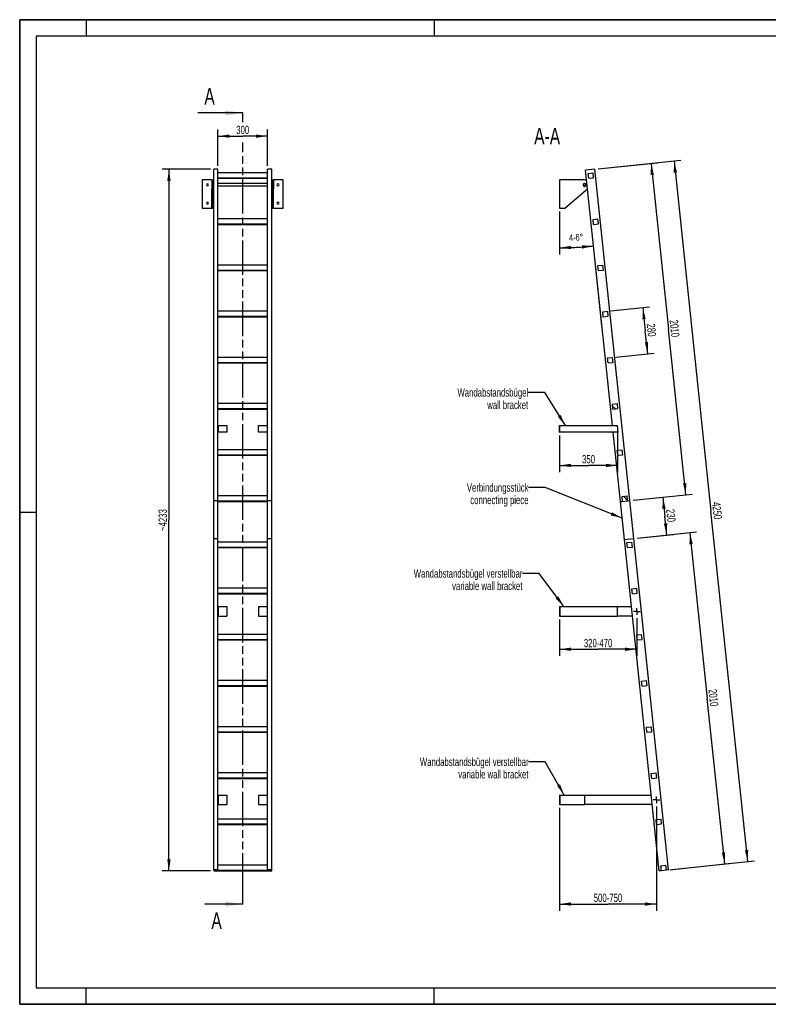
# Model space of a CAD drawing. Header units: millimetres. Extents: x 0 to 8400, y 0 to 5940.
# Tile 1 of 2: x 0 to 4516, y 0 to 5940. Entities that reach past the tile are written whole.
import ezdxf

# ---------------------------------------------------------------- set-up
doc = ezdxf.new("R2010")
doc.units = ezdxf.units.MM
doc.header["$LTSCALE"] = 462
doc.linetypes.add('CENTER', pattern=[0.6, 0.375, -0.075, 0.075, -0.075])
doc.linetypes.add('PHANTOM', pattern=[0.8, 0.45, -0.05, 0.1, -0.05, 0.1, -0.05])
doc.layers.get('0').update_dxf_attribs({"linetype": 'CONTINUOUS'})
for name, color, linetype in [('005_AXIS', 7, 'CONTINUOUS'), ('050_DIMENSIONING', 7, 'CONTINUOUS'), ('053_NOTES', 7, 'CONTINUOUS'), ('HATCHING_BL0', 7, 'CONTINUOUS')]:
    doc.layers.add(name, color=color, linetype=linetype)
doc.styles.get("Standard").update_dxf_attribs({"font": 'txt', "width": 0.7})
doc.dimstyles.new('DIMSTYLE_1', dxfattribs={"dimtxt": 50, "dimasz": 70, "dimexe": 2, "dimexo": 1, "dimtad": 1, "dimdec": 1, "dimtxsty": 'Standard', "dimblk": '_FILLED', "dimblk1": '_FILLED', "dimblk2": '_FILLED', "dimcen": 0.09, "dimazin": 2, "dimtp": 0.5, "dimtm": 0.5, "dimtfac": 1, "dimtdec": 1, "dimtofl": 0, "dimtmove": 0, "dimatfit": 3, "dimldrblk": '_FILLED', "dimfxl": 1, "dimtolj": 1, "dimarcsym": 0})
doc.dimstyles.new('DIMSTYLE_2', dxfattribs={"dimtxt": 40, "dimasz": 70, "dimexe": 2, "dimexo": 1, "dimgap": 2, "dimtad": 1, "dimdec": 1, "dimtxsty": 'Standard', "dimblk": '_FILLED', "dimblk1": '_FILLED', "dimblk2": '_FILLED', "dimcen": 0.09, "dimazin": 2, "dimtp": 0.5, "dimtm": 0.5, "dimtfac": 1, "dimtdec": 1, "dimtofl": 0, "dimtmove": 0, "dimatfit": 3, "dimldrblk": '_FILLED', "dimfxl": 1, "dimtolj": 1, "dimarcsym": 0})
doc.dimstyles.new('DIMSTYLE_3', dxfattribs={"dimtxt": 50, "dimasz": 70, "dimexe": 2, "dimexo": 1, "dimtad": 1, "dimdec": 1, "dimtxsty": 'Standard', "dimblk": '_FILLED', "dimblk1": '_FILLED', "dimblk2": '_FILLED', "dimcen": 0.09, "dimazin": 2, "dimtp": 2, "dimtm": 2, "dimtfac": 1, "dimtdec": 1, "dimtofl": 0, "dimtmove": 0, "dimatfit": 3, "dimldrblk": '_FILLED', "dimfxl": 1, "dimtolj": 1, "dimarcsym": 0})
doc.dimstyles.new('DIMSTYLE_4', dxfattribs={"dimtxt": 50, "dimasz": 70, "dimexe": 2, "dimexo": 1, "dimtad": 1, "dimdec": 0, "dimtxsty": 'Standard', "dimblk": '_FILLED', "dimblk1": '_FILLED', "dimblk2": '_FILLED', "dimcen": 0.09, "dimazin": 2, "dimtp": 2, "dimtm": 2, "dimtfac": 1, "dimtdec": 0, "dimtofl": 0, "dimtmove": 0, "dimatfit": 3, "dimldrblk": '_FILLED', "dimfxl": 1, "dimtolj": 1, "dimarcsym": 0})
doc.dimstyles.new('DIMSTYLE_5', dxfattribs={"dimtxt": 50, "dimasz": 70, "dimexe": 2, "dimexo": 1, "dimtad": 1, "dimtxsty": 'Standard', "dimblk": '_FILLED', "dimblk1": '_FILLED', "dimblk2": '_FILLED', "dimcen": 0.09, "dimazin": 2, "dimtp": 0.5, "dimtm": 0.5, "dimtfac": 1, "dimtofl": 0, "dimtmove": 0, "dimatfit": 3, "dimldrblk": '_FILLED', "dimfxl": 1, "dimtolj": 1, "dimarcsym": 0})
doc.dimstyles.new('DIMSTYLE_6', dxfattribs={"dimtxt": 50, "dimasz": 70, "dimexe": 2, "dimexo": 1, "dimtad": 1, "dimtxsty": 'Standard', "dimblk": '_FILLED', "dimblk1": '_FILLED', "dimblk2": '_FILLED', "dimcen": 0.09, "dimazin": 2, "dimtp": 0.8, "dimtm": 0.8, "dimtfac": 1, "dimtofl": 0, "dimtmove": 0, "dimatfit": 3, "dimldrblk": '_FILLED', "dimfxl": 1, "dimtolj": 1, "dimarcsym": 0})
doc.dimstyles.new('DIMSTYLE_7', dxfattribs={"dimtxt": 50, "dimasz": 70, "dimexe": 2, "dimexo": 1, "dimtad": 1, "dimtxsty": 'Standard', "dimblk": '_FILLED', "dimblk1": '_FILLED', "dimblk2": '_FILLED', "dimcen": 0.09, "dimazin": 2, "dimtp": 2, "dimtm": 2, "dimtfac": 1, "dimtofl": 0, "dimtmove": 0, "dimatfit": 3, "dimldrblk": '_FILLED', "dimfxl": 1, "dimtolj": 1, "dimarcsym": 0})
doc.dimstyles.new('DIMSTYLE_8', dxfattribs={"dimtxt": 50, "dimasz": 70, "dimexe": 2, "dimexo": 1, "dimtad": 1, "dimdec": 0, "dimtxsty": 'Standard', "dimblk": '_FILLED', "dimblk1": '_FILLED', "dimblk2": '_FILLED', "dimcen": 0.09, "dimazin": 2, "dimtp": 0.5, "dimtm": 0.5, "dimtfac": 1, "dimtdec": 0, "dimtofl": 0, "dimtmove": 0, "dimatfit": 3, "dimldrblk": '_FILLED', "dimfxl": 1, "dimtolj": 1, "dimarcsym": 0})
doc.dimstyles.get("Standard").update_dxf_attribs({"dimtxt": 50, "dimasz": 70, "dimexe": 2, "dimexo": 1, "dimtad": 1, "dimtxsty": 'Standard', "dimblk": '_FILLED', "dimblk1": '_FILLED', "dimblk2": '_FILLED', "dimcen": 0.09, "dimazin": 2, "dimtol": 1, "dimtp": 0.01, "dimtm": 0.01, "dimtfac": 1, "dimtofl": 0, "dimtmove": 0, "dimatfit": 3, "dimldrblk": '_FILLED', "dimfxl": 1, "dimtolj": 1, "dimarcsym": 0})

# ---------------------------------------------------------------- blocks, each defined once
blk = doc.blocks.new('_FILLED')
at = {"color": 0, "linetype": 'ByBlock'}
blk.add_solid([(0, 0), (-1, 0.143), (-1, -0.143)], dxfattribs=at)
blk = doc.blocks.new('*D2')
at = {"layer": '050_DIMENSIONING', "color": 2, "linetype": 'Continuous', "transparency": 16777216}
for p, q in [((1195.2, 5057.5), (1195.2, 5277.5)), ((1195.2, 5237.5), (1345.2, 5237.5)), ((1495.2, 5237.5), (1345.2, 5237.5)), ((1495.2, 5057.5), (1495.2, 5277.5))]:
    blk.add_line(p, q, dxfattribs=at)
at = {"layer": '050_DIMENSIONING', "color": 2, "linetype": 'Continuous', "transparency": 16777216, "xscale": 70, "yscale": 70, "zscale": 70, "rotation": 180}
blk.add_blockref('_FILLED', (1195.2, 5237.5), dxfattribs=at)
at = {"layer": '050_DIMENSIONING', "color": 2, "linetype": 'Continuous', "transparency": 16777216, "xscale": 70, "yscale": 70, "zscale": 70}
blk.add_blockref('_FILLED', (1495.2, 5237.5), dxfattribs=at)
at = {"layer": '050_DIMENSIONING', "color": 2, "linetype": 'Continuous', "transparency": 16777216, "insert": (1345.2, 5300), "char_height": 50, "width": 171.429, "attachment_point": 2, "line_spacing_factor": 0.9}
blk.add_mtext('300', dxfattribs=at)
blk = doc.blocks.new('*D3')
at = {"layer": '050_DIMENSIONING', "color": 2, "linetype": 'Continuous', "transparency": 16777216}
for p, q in [((3256.2, 4783.4), (3256.2, 4524.2)), ((3512, 4094.2), (3457.3, 4614.8))]:
    blk.add_line(p, q, dxfattribs=at)
for start, end in [(273, 276), (270, 273)]:
    blk.add_arc((3256.2, 6528.3), 1964.1, start, end, dxfattribs=at)
for points in [[(3326, 4575.5), (3256.2, 4564.2), (3326.3, 4555.5)], [(3392.6, 4559), (3461.5, 4575), (3390.9, 4578.9)]]:
    blk.add_solid(points, dxfattribs=at)
at = {"layer": '050_DIMENSIONING', "color": 2, "linetype": 'Continuous', "transparency": 16777216, "insert": (3354.8, 4646.8), "char_height": 40, "width": 177.143, "attachment_point": 2, "rotation": 3, "line_spacing_factor": 0.9}
blk.add_mtext('4-6\\fgdt;{\\W1.0;{\\fgdt;~}}', dxfattribs=at)
blk = doc.blocks.new('*D4')
at = {"layer": '050_DIMENSIONING', "color": 2, "linetype": 'Continuous', "transparency": 16777216}
for p, q in [((3490.1, 5039.6), (3987.3, 5091.8)), ((3947.5, 5087.7), (4169.7, 2974.3)), ((4391.8, 860.9), (4169.7, 2974.3)), ((3934.3, 812.9), (4431.6, 865.1))]:
    blk.add_line(p, q, dxfattribs=at)
at = {"layer": '050_DIMENSIONING', "color": 2, "linetype": 'Continuous', "transparency": 16777216, "xscale": 70, "yscale": 70, "zscale": 70}
for p, rotation in [((3947.5, 5087.7), 96), ((4391.8, 860.9), 275.9999999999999)]:
    blk.add_blockref('_FILLED', p, dxfattribs=dict(at, rotation=rotation))
at = {"layer": '050_DIMENSIONING', "color": 2, "linetype": 'Continuous', "transparency": 16777216, "insert": (4231.8, 2980.8), "char_height": 50, "width": 230.357, "attachment_point": 2, "rotation": 276, "line_spacing_factor": 0.9}
blk.add_mtext('4250', dxfattribs=at)
blk = doc.blocks.new('*D5')
at = {"layer": '050_DIMENSIONING', "color": 2, "linetype": 'Continuous', "transparency": 16777216}
for p, q in [((1150.2, 5037.5), (860.2, 5037.5)), ((900.2, 5037.5), (900.2, 2921.1)), ((900.2, 804.8), (900.2, 2921.1)), ((1150.2, 804.8), (860.2, 804.8))]:
    blk.add_line(p, q, dxfattribs=at)
at = {"layer": '050_DIMENSIONING', "color": 2, "linetype": 'Continuous', "transparency": 16777216, "xscale": 70, "yscale": 70, "zscale": 70}
for p, rotation in [((900.2, 5037.5), 90), ((900.2, 804.8), 270)]:
    blk.add_blockref('_FILLED', p, dxfattribs=dict(at, rotation=rotation))
at = {"layer": '050_DIMENSIONING', "color": 2, "linetype": 'Continuous', "transparency": 16777216, "insert": (837.7, 2921.1), "char_height": 50, "width": 283.929, "attachment_point": 2, "rotation": 90, "line_spacing_factor": 0.9}
blk.add_mtext('~4233', dxfattribs=at)
blk = doc.blocks.new('*D6')
at = {"layer": '050_DIMENSIONING', "color": 2, "linetype": 'Continuous', "transparency": 16777216}
for p, q in [((3606.2, 3472.4), (3606.2, 3211)), ((3256.2, 3431), (3256.2, 3211)), ((3256.2, 3251), (3431.2, 3251)), ((3606.2, 3251), (3431.2, 3251))]:
    blk.add_line(p, q, dxfattribs=at)
at = {"layer": '050_DIMENSIONING', "color": 2, "linetype": 'Continuous', "transparency": 16777216, "xscale": 70, "yscale": 70, "zscale": 70, "rotation": 180}
blk.add_blockref('_FILLED', (3256.2, 3251), dxfattribs=at)
at = {"layer": '050_DIMENSIONING', "color": 2, "linetype": 'Continuous', "transparency": 16777216, "xscale": 70, "yscale": 70, "zscale": 70}
blk.add_blockref('_FILLED', (3606.2, 3251), dxfattribs=at)
at = {"layer": '050_DIMENSIONING', "color": 2, "linetype": 'Continuous', "transparency": 16777216, "insert": (3431.2, 3313.5), "char_height": 50, "width": 166.071, "attachment_point": 2, "line_spacing_factor": 0.9}
blk.add_mtext('350', dxfattribs=at)
blk = doc.blocks.new('*D7')
at = {"layer": '050_DIMENSIONING', "color": 2, "linetype": 'Continuous', "transparency": 16777216}
for p, q in [((3256.2, 2322), (3256.2, 2154.5)), ((3721.8, 2330.5), (3721.8, 2154.5)), ((3256.2, 2154.5), (3256.2, 2102)), ((3256.2, 2142), (3489, 2142)), ((3721.8, 2142), (3489, 2142)), ((3721.8, 2154.5), (3721.8, 2102))]:
    blk.add_line(p, q, dxfattribs=at)
at = {"layer": '050_DIMENSIONING', "color": 2, "linetype": 'Continuous', "transparency": 16777216, "xscale": 70, "yscale": 70, "zscale": 70, "rotation": 180}
blk.add_blockref('_FILLED', (3256.2, 2142), dxfattribs=at)
at = {"layer": '050_DIMENSIONING', "color": 2, "linetype": 'Continuous', "transparency": 16777216, "xscale": 70, "yscale": 70, "zscale": 70}
blk.add_blockref('_FILLED', (3721.8, 2142), dxfattribs=at)
at = {"layer": '050_DIMENSIONING', "color": 2, "linetype": 'Continuous', "transparency": 16777216, "insert": (3489, 2204.5), "char_height": 50, "width": 401.786, "attachment_point": 2, "line_spacing_factor": 0.9}
blk.add_mtext('320-470\\P ', dxfattribs=at)
blk = doc.blocks.new('*D8')
at = {"layer": '050_DIMENSIONING', "color": 2, "linetype": 'Continuous', "transparency": 16777216}
for p, q in [((3841.3, 1194.1), (3841.3, 617.3)), ((3256.2, 1185.6), (3256.2, 617.3)), ((3256.2, 617.3), (3256.2, 564.8)), ((3256.2, 604.8), (3548.7, 604.8)), ((3841.3, 604.8), (3548.7, 604.8)), ((3841.3, 617.3), (3841.3, 564.8))]:
    blk.add_line(p, q, dxfattribs=at)
at = {"layer": '050_DIMENSIONING', "color": 2, "linetype": 'Continuous', "transparency": 16777216, "xscale": 70, "yscale": 70, "zscale": 70, "rotation": 180}
blk.add_blockref('_FILLED', (3256.2, 604.8), dxfattribs=at)
at = {"layer": '050_DIMENSIONING', "color": 2, "linetype": 'Continuous', "transparency": 16777216, "xscale": 70, "yscale": 70, "zscale": 70}
blk.add_blockref('_FILLED', (3841.3, 604.8), dxfattribs=at)
at = {"layer": '050_DIMENSIONING', "color": 2, "linetype": 'Continuous', "transparency": 16777216, "insert": (3548.7, 667.3), "char_height": 50, "width": 396.429, "attachment_point": 2, "line_spacing_factor": 0.9}
blk.add_mtext('500-750\\P ', dxfattribs=at)
blk = doc.blocks.new('*D9')
at = {"layer": '050_DIMENSIONING', "color": 2, "linetype": 'Continuous', "transparency": 16777216}
for p, q in [((3724.2, 2811.8), (4082.2, 2849.5)), ((4042.4, 2845.3), (4147.5, 1845.8)), ((4252.5, 846.3), (4147.5, 1845.8)), ((3920.9, 811.4), (4292.3, 850.5))]:
    blk.add_line(p, q, dxfattribs=at)
at = {"layer": '050_DIMENSIONING', "color": 2, "linetype": 'Continuous', "transparency": 16777216, "xscale": 70, "yscale": 70, "zscale": 70}
for p, rotation in [((4042.4, 2845.3), 96), ((4252.5, 846.3), 275.9999999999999)]:
    blk.add_blockref('_FILLED', p, dxfattribs=dict(at, rotation=rotation))
at = {"layer": '050_DIMENSIONING', "color": 2, "linetype": 'Continuous', "transparency": 16777216, "insert": (4209.7, 1852.3), "char_height": 50, "width": 219.643, "attachment_point": 2, "rotation": 276, "line_spacing_factor": 0.9}
blk.add_mtext('2010', dxfattribs=at)
blk = doc.blocks.new('*D10')
at = {"layer": '050_DIMENSIONING', "color": 2, "linetype": 'Continuous', "transparency": 16777216}
for p, q in [((3490.1, 5039.6), (3848.1, 5077.2)), ((3808.3, 5073), (3913.3, 4073.5)), ((4018.4, 3074), (3913.3, 4073.5)), ((3700.2, 3040.6), (4058.2, 3078.2))]:
    blk.add_line(p, q, dxfattribs=at)
at = {"layer": '050_DIMENSIONING', "color": 2, "linetype": 'Continuous', "transparency": 16777216, "xscale": 70, "yscale": 70, "zscale": 70}
for p, rotation in [((3808.3, 5073), 96), ((4018.4, 3074), 275.9999999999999)]:
    blk.add_blockref('_FILLED', p, dxfattribs=dict(at, rotation=rotation))
at = {"layer": '050_DIMENSIONING', "color": 2, "linetype": 'Continuous', "transparency": 16777216, "insert": (3975.5, 4080.1), "char_height": 50, "width": 219.643, "attachment_point": 2, "rotation": 276, "line_spacing_factor": 0.9}
blk.add_mtext('2010', dxfattribs=at)
blk = doc.blocks.new('*D11')
at = {"layer": '050_DIMENSIONING', "color": 2, "linetype": 'Continuous', "transparency": 16777216}
for p, q in [((3700.2, 3040.5), (3919, 3063.5)), ((3879.2, 3059.3), (3891.2, 2945)), ((3903.2, 2830.8), (3891.2, 2945)), ((3724.2, 2811.9), (3943, 2834.9))]:
    blk.add_line(p, q, dxfattribs=at)
at = {"layer": '050_DIMENSIONING', "color": 2, "linetype": 'Continuous', "transparency": 16777216, "xscale": 70, "yscale": 70, "zscale": 70}
for p, rotation in [((3879.2, 3059.3), 96), ((3903.2, 2830.8), 275.9999999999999)]:
    blk.add_blockref('_FILLED', p, dxfattribs=dict(at, rotation=rotation))
at = {"layer": '050_DIMENSIONING', "color": 2, "linetype": 'Continuous', "transparency": 16777216, "insert": (3953.3, 2951.6), "char_height": 50, "width": 171.429, "attachment_point": 2, "rotation": 276, "line_spacing_factor": 0.9}
blk.add_mtext('230', dxfattribs=at)
blk = doc.blocks.new('*D12')
at = {"layer": '050_DIMENSIONING', "color": 2, "linetype": 'Continuous', "transparency": 16777216}
for p, q in [((3566.5, 4182.9), (3798.7, 4207.3)), ((3759, 4203.1), (3773.6, 4063.9)), ((3788.2, 3924.6), (3773.6, 4063.9)), ((3595.8, 3904.4), (3828, 3928.8))]:
    blk.add_line(p, q, dxfattribs=at)
at = {"layer": '050_DIMENSIONING', "color": 2, "linetype": 'Continuous', "transparency": 16777216, "xscale": 70, "yscale": 70, "zscale": 70}
for p, rotation in [((3759, 4203.1), 96), ((3788.2, 3924.6), 275.9999999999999)]:
    blk.add_blockref('_FILLED', p, dxfattribs=dict(at, rotation=rotation))
at = {"layer": '050_DIMENSIONING', "color": 2, "linetype": 'Continuous', "transparency": 16777216, "insert": (3835.8, 4070.4), "char_height": 50, "width": 176.786, "attachment_point": 2, "rotation": 276, "line_spacing_factor": 0.9}
blk.add_mtext('280', dxfattribs=at)
blk = doc.blocks.new('XSEC_FILLED')
at = {"color": 0, "linetype": 'ByBlock'}
blk.add_solid([(0, 0), (-1, 0.143), (-1, -0.143)], dxfattribs=at)
blk = doc.blocks.new('HATCHING_BL0', base_point=(1209.9, 2991.1))
at = {"layer": 'HATCHING_BL0', "color": 7, "linetype": 'PHANTOM'}
for p, q in [((1345.2, 5322.2), (1345.2, 5377.5)), ((1345.2, 704.8), (1345.2, 5199.2)), ((1345.2, 604.8), (1345.2, 704.8))]:
    blk.add_line(p, q, dxfattribs=at)
at = {"layer": 'HATCHING_BL0', "color": 7, "linetype": 'Continuous', "char_height": 100, "width": 128.571, "attachment_point": 1, "line_spacing_factor": 0.9}
for insert in [(1113.9, 5527.5), (1156.3, 554.8)]:
    blk.add_mtext('A', dxfattribs=dict(at, insert=insert))
at = {"layer": 'HATCHING_BL0', "color": 7, "linetype": 'Continuous'}
for points in [[(1345.2, 5377.5), (1074.6, 5377.5)], [(1345.2, 604.8), (1117.1, 604.8)]]:
    blk.add_leader(points, dimstyle='Standard', override={"dimasz": 105, "dimtad": 0, "dimldrblk": 'XSEC_FILLED'}, dxfattribs=at)

msp = doc.modelspace()

# ---------------------------------------------------------------- hatches: boundary and pattern name
at = {"linetype": 'Continuous'}
h = msp.add_hatch(dxfattribs=at)
h.set_pattern_fill('ANSI31', color=2, angle=90, style=0, pattern_type=2)
h.set_pattern_definition([(135, (3256.15, 4888.4), (-239.875, -239.875), [])])
edge = h.paths.add_edge_path()
edge.add_line((3900.981, 809.356), (3871.145, 806.221))
edge.add_line((3871.145, 806.221), (3868.009, 836.056))
edge.add_line((3868.009, 836.056), (3897.845, 839.192))
edge.add_line((3900.981, 809.356), (3897.845, 839.192))
edge = h.paths.add_edge_path()
edge.add_line((3432.125, 4983.212), (3428.99, 5013.048))
edge.add_line((3428.99, 5013.048), (3458.825, 5016.184))
edge.add_line((3461.961, 4986.348), (3458.825, 5016.184))
edge.add_line((3432.125, 4983.212), (3461.961, 4986.348))
edge = h.paths.add_edge_path()
edge.add_line((3461.393, 4704.746), (3458.257, 4734.582))
edge.add_line((3458.257, 4734.582), (3488.093, 4737.718))
edge.add_line((3491.229, 4707.882), (3488.093, 4737.718))
edge.add_line((3461.393, 4704.746), (3491.229, 4707.882))
edge = h.paths.add_edge_path()
edge.add_line((3490.661, 4426.28), (3487.525, 4456.116))
edge.add_line((3487.525, 4456.116), (3517.361, 4459.252))
edge.add_line((3520.497, 4429.416), (3517.361, 4459.252))
edge.add_line((3490.661, 4426.28), (3520.497, 4429.416))
edge = h.paths.add_edge_path()
edge.add_line((3519.929, 4147.814), (3516.793, 4177.65))
edge.add_line((3516.793, 4177.65), (3546.629, 4180.786))
edge.add_line((3549.765, 4150.95), (3546.629, 4180.786))
edge.add_line((3519.929, 4147.814), (3549.765, 4150.95))
edge = h.paths.add_edge_path()
edge.add_line((3549.197, 3869.348), (3546.061, 3899.184))
edge.add_line((3546.061, 3899.184), (3575.897, 3902.319))
edge.add_line((3579.033, 3872.484), (3575.897, 3902.319))
edge.add_line((3549.197, 3869.348), (3579.033, 3872.484))
edge = h.paths.add_edge_path()
edge.add_line((3578.465, 3590.882), (3575.329, 3620.717))
edge.add_line((3575.329, 3620.717), (3605.165, 3623.853))
edge.add_line((3608.301, 3594.018), (3605.165, 3623.853))
edge.add_line((3578.465, 3590.882), (3608.301, 3594.018))
edge = h.paths.add_edge_path()
edge.add_line((3607.733, 3312.416), (3604.597, 3342.251))
edge.add_line((3604.597, 3342.251), (3634.433, 3345.387))
edge.add_line((3637.569, 3315.552), (3634.433, 3345.387))
edge.add_line((3607.733, 3312.416), (3637.569, 3315.552))
edge = h.paths.add_edge_path()
edge.add_line((3637.001, 3033.95), (3633.865, 3063.785))
edge.add_line((3633.865, 3063.785), (3663.701, 3066.921))
edge.add_line((3666.837, 3037.085), (3663.701, 3066.921))
edge.add_line((3637.001, 3033.95), (3666.837, 3037.085))
edge = h.paths.add_edge_path()
edge.add_line((3666.269, 2755.483), (3663.133, 2785.319))
edge.add_line((3663.133, 2785.319), (3692.969, 2788.455))
edge.add_line((3696.105, 2758.619), (3692.969, 2788.455))
edge.add_line((3666.269, 2755.483), (3696.105, 2758.619))
edge = h.paths.add_edge_path()
edge.add_line((3695.537, 2477.017), (3692.401, 2506.853))
edge.add_line((3692.401, 2506.853), (3722.237, 2509.989))
edge.add_line((3725.373, 2480.153), (3722.237, 2509.989))
edge.add_line((3695.537, 2477.017), (3725.373, 2480.153))
edge = h.paths.add_edge_path()
edge.add_line((3724.805, 2198.551), (3721.669, 2228.387))
edge.add_line((3721.669, 2228.387), (3751.505, 2231.523))
edge.add_line((3754.641, 2201.687), (3751.505, 2231.523))
edge.add_line((3724.805, 2198.551), (3754.641, 2201.687))
edge = h.paths.add_edge_path()
edge.add_line((3754.073, 1920.085), (3750.937, 1949.921))
edge.add_line((3750.937, 1949.921), (3780.773, 1953.057))
edge.add_line((3783.909, 1923.221), (3780.773, 1953.057))
edge.add_line((3754.073, 1920.085), (3783.909, 1923.221))
edge = h.paths.add_edge_path()
edge.add_line((3783.341, 1641.619), (3780.205, 1671.455))
edge.add_line((3780.205, 1671.455), (3810.041, 1674.59))
edge.add_line((3813.177, 1644.755), (3810.041, 1674.59))
edge.add_line((3783.341, 1641.619), (3813.177, 1644.755))
edge = h.paths.add_edge_path()
edge.add_line((3812.609, 1363.153), (3809.473, 1392.988))
edge.add_line((3809.473, 1392.988), (3839.309, 1396.124))
edge.add_line((3842.445, 1366.289), (3839.309, 1396.124))
edge.add_line((3812.609, 1363.153), (3842.445, 1366.289))
edge = h.paths.add_edge_path()
edge.add_line((3841.877, 1084.687), (3838.741, 1114.522))
edge.add_line((3838.741, 1114.522), (3868.577, 1117.658))
edge.add_line((3871.713, 1087.823), (3868.577, 1117.658))
edge.add_line((3841.877, 1084.687), (3871.713, 1087.823))
edge = h.paths.add_edge_path()
edge.add_arc((3407.152, 4943.384), 7.5, 0, 180)
edge.add_arc((3407.152, 4943.384), 7.5, -180, 0)

# ---------------------------------------------------------------- linework, layer by layer
at = {"color": 7, "linetype": 'Continuous'}
for p, q in [((0, 5940), (8400, 5940)), ((0, 0), (0, 5940)), ((1195.154, 5037.486), (1170.154, 5037.486)), ((1170.154, 5026.129), (1170.154, 5037.486)), ((1170.154, 4886.896), (1170.154, 5026.129)), ((1195.154, 4737.718), (1195.154, 5037.486)), ((1495.154, 5016.184), (1195.154, 5016.184)), ((1520.154, 5037.486), (1495.154, 5037.486)), ((1495.154, 4737.718), (1495.154, 5037.486)), ((1520.154, 3038.497), (1520.154, 5037.486)), ((3470.161, 5037.486), (3413.473, 5031.527)), ((3428.99, 5013.048), (3458.825, 5016.184)), ((3432.125, 4983.212), (3428.99, 5013.048)), ((3461.961, 4986.348), (3458.825, 5016.184)), ((3680.263, 3038.497), (3470.161, 5037.486)), ((1159.154, 4973.384), (1100.154, 4973.384)), ((1159.154, 4973.384), (1159.154, 4952.634)), ((1159.154, 4973.384), (1165.154, 4973.384)), ((1159.154, 4952.634), (1159.154, 4950.884)), ((1159.154, 4950.884), (1159.154, 4943.384)), ((1159.154, 4943.384), (1159.154, 4935.884)), ((1159.154, 4935.884), (1159.154, 4934.134)), ((1159.154, 4934.134), (1159.154, 4920.457)), ((1165.154, 4973.384), (1165.154, 4952.634)), ((1165.154, 4952.634), (1165.154, 4943.384)), ((1165.154, 4943.384), (1165.154, 4934.134)), ((1165.154, 4934.134), (1165.154, 4920.457)), ((1195.154, 4986.348), (1495.154, 4986.348)), ((1195.154, 4983.212), (1495.154, 4983.212)), ((1525.154, 4973.384), (1525.154, 4952.634)), ((1525.154, 4973.384), (1531.154, 4973.384)), ((1525.154, 4952.634), (1525.154, 4943.384)), ((1525.154, 4943.384), (1525.154, 4934.134)), ((1525.154, 4934.134), (1525.154, 4920.457)), ((1531.154, 4973.384), (1531.154, 4952.634)), ((1590.154, 4973.384), (1531.154, 4973.384)), ((1531.154, 4952.634), (1531.154, 4950.884)), ((1531.154, 4950.884), (1531.154, 4943.384)), ((1531.154, 4943.384), (1531.154, 4935.884)), ((1531.154, 4935.884), (1531.154, 4934.134)), ((1531.154, 4934.134), (1531.154, 4920.457)), ((3407.152, 4973.384), (3256.152, 4973.384)), ((3432.125, 4983.212), (3461.961, 4986.348)), ((1159.154, 4803.384), (1159.154, 4920.457)), ((1165.154, 4803.384), (1165.154, 4920.457)), ((1170.154, 4883.76), (1170.154, 4886.896)), ((1170.154, 3038.497), (1170.154, 4883.76)), ((1525.154, 4803.384), (1525.154, 4920.457)), ((1531.154, 4803.384), (1531.154, 4920.457)), ((3287.768, 4803.384), (3425.257, 4919.408)), ((1100.154, 4803.384), (1159.154, 4803.384)), ((1159.154, 4803.384), (1165.154, 4803.384)), ((1525.154, 4803.384), (1531.154, 4803.384)), ((1531.154, 4803.384), (1590.154, 4803.384)), ((3256.152, 4803.384), (3287.768, 4803.384)), ((1195.154, 4707.882), (1195.154, 4737.718)), ((1495.154, 4737.718), (1195.154, 4737.718)), ((1195.154, 4459.252), (1195.154, 4707.882)), ((1195.154, 4707.882), (1495.154, 4707.882)), ((1195.154, 4704.746), (1495.154, 4704.746)), ((1495.154, 4707.882), (1495.154, 4737.718)), ((1495.154, 4459.252), (1495.154, 4707.882)), ((3458.257, 4734.582), (3488.093, 4737.718)), ((3461.393, 4704.746), (3458.257, 4734.582)), ((3461.393, 4704.746), (3491.229, 4707.882)), ((3491.229, 4707.882), (3488.093, 4737.718)), ((1195.154, 4429.416), (1195.154, 4459.252)), ((1495.154, 4459.252), (1195.154, 4459.252)), ((1495.154, 4429.416), (1495.154, 4459.252)), ((3487.525, 4456.116), (3517.361, 4459.252)), ((3490.661, 4426.28), (3487.525, 4456.116)), ((3520.497, 4429.416), (3517.361, 4459.252)), ((1195.154, 4426.28), (1195.154, 4429.416)), ((1195.154, 4429.416), (1495.154, 4429.416)), ((1195.154, 4180.786), (1195.154, 4426.28)), ((1195.154, 4426.28), (1495.154, 4426.28)), ((1495.154, 4426.28), (1495.154, 4429.416)), ((1495.154, 4180.786), (1495.154, 4426.28)), ((3490.661, 4426.28), (3520.497, 4429.416)), ((1195.154, 4150.95), (1195.154, 4180.786)), ((1495.154, 4180.786), (1195.154, 4180.786)), ((1495.154, 4150.95), (1495.154, 4180.786)), ((3516.793, 4177.65), (3546.629, 4180.786)), ((3519.929, 4147.814), (3516.793, 4177.65)), ((3549.765, 4150.95), (3546.629, 4180.786)), ((1195.154, 4147.814), (1195.154, 4150.95)), ((1195.154, 4150.95), (1495.154, 4150.95)), ((1195.154, 3902.319), (1195.154, 4147.814)), ((1195.154, 4147.814), (1495.154, 4147.814)), ((1495.154, 4147.814), (1495.154, 4150.95)), ((1495.154, 3902.319), (1495.154, 4147.814)), ((3519.929, 4147.814), (3549.765, 4150.95)), ((1195.154, 3872.484), (1195.154, 3902.319)), ((1495.154, 3902.319), (1195.154, 3902.319)), ((1195.154, 3869.348), (1195.154, 3872.484)), ((1195.154, 3872.484), (1495.154, 3872.484)), ((1195.154, 3623.853), (1195.154, 3869.348)), ((1195.154, 3869.348), (1495.154, 3869.348)), ((1495.154, 3872.484), (1495.154, 3902.319)), ((1495.154, 3869.348), (1495.154, 3872.484)), ((1495.154, 3623.853), (1495.154, 3869.348)), ((3546.061, 3899.184), (3575.897, 3902.319)), ((3549.197, 3869.348), (3546.061, 3899.184)), ((3549.197, 3869.348), (3579.033, 3872.484)), ((3579.033, 3872.484), (3575.897, 3902.319)), ((1195.154, 3594.018), (1195.154, 3623.853)), ((1495.154, 3623.853), (1195.154, 3623.853)), ((1495.154, 3594.018), (1495.154, 3623.853)), ((3575.329, 3620.717), (3605.165, 3623.853)), ((3608.301, 3594.018), (3605.165, 3623.853)), ((1195.154, 3590.882), (1195.154, 3594.018)), ((1195.154, 3594.018), (1495.154, 3594.018)), ((1195.154, 3490.963), (1195.154, 3590.882)), ((1195.154, 3590.882), (1495.154, 3590.882)), ((1495.154, 3590.882), (1495.154, 3594.018)), ((1495.154, 3490.963), (1495.154, 3590.882)), ((3578.465, 3590.882), (3575.329, 3620.717)), ((3578.465, 3590.882), (3608.301, 3594.018)), ((1195.154, 3450.963), (1195.154, 3490.963)), ((1195.154, 3345.387), (1195.154, 3450.963)), ((1197.154, 3490.963), (1250.154, 3490.963)), ((1250.154, 3450.963), (1197.154, 3450.963)), ((1250.154, 3490.963), (1250.154, 3450.963)), ((1440.154, 3490.963), (1493.154, 3490.963)), ((1440.154, 3450.963), (1440.154, 3490.963)), ((1493.154, 3450.963), (1440.154, 3450.963)), ((1495.154, 3450.963), (1495.154, 3490.963)), ((1495.154, 3345.387), (1495.154, 3450.963)), ((3256.152, 3450.963), (3256.152, 3490.963)), ((3256.152, 3490.963), (3258.152, 3490.963)), ((3256.152, 3450.963), (3258.152, 3450.963)), ((3258.152, 3450.963), (3258.152, 3490.963)), ((3258.152, 3490.963), (3604.05, 3490.963)), ((3608.254, 3450.963), (3258.152, 3450.963)), ((3623.575, 3032.538), (3579.597, 3450.963)), ((1195.154, 3315.552), (1195.154, 3345.387)), ((1495.154, 3345.387), (1195.154, 3345.387)), ((1495.154, 3315.552), (1495.154, 3345.387)), ((3604.597, 3342.251), (3634.433, 3345.387)), ((3607.733, 3312.416), (3604.597, 3342.251)), ((3637.569, 3315.552), (3634.433, 3345.387)), ((1195.154, 3312.416), (1195.154, 3315.552)), ((1195.154, 3315.552), (1495.154, 3315.552)), ((1195.154, 3066.921), (1195.154, 3312.416)), ((1195.154, 3312.416), (1495.154, 3312.416)), ((1495.154, 3312.416), (1495.154, 3315.552)), ((1495.154, 3066.921), (1495.154, 3312.416)), ((3607.733, 3312.416), (3637.569, 3315.552)), ((1170.154, 3038.497), (1170.154, 3038.397)), ((1170.154, 3038.497), (1195.154, 3038.497)), ((1170.154, 3038.397), (1195.154, 3038.397)), ((1170.154, 3032.538), (1170.154, 3038.397)), ((1170.154, 2809.856), (1170.154, 3032.538)), ((1195.154, 3038.497), (1195.154, 3066.921)), ((1495.154, 3066.921), (1195.154, 3066.921)), ((1195.154, 3038.497), (1195.154, 3038.397)), ((1195.154, 3037.085), (1195.154, 3038.397)), ((1195.154, 2809.856), (1195.154, 3037.085)), ((1195.154, 3037.085), (1495.154, 3037.085)), ((1195.154, 3033.95), (1495.154, 3033.95)), ((1495.154, 3038.497), (1495.154, 3066.921)), ((1495.154, 3038.397), (1495.154, 3038.497)), ((1495.154, 3038.497), (1520.154, 3038.497)), ((1495.154, 3038.397), (1520.154, 3038.397)), ((1495.154, 3037.085), (1495.154, 3038.397)), ((1495.154, 2809.856), (1495.154, 3037.085)), ((1520.154, 3038.497), (1520.154, 3038.397)), ((1520.154, 3032.538), (1520.154, 3038.397)), ((1520.154, 2809.856), (1520.154, 3032.538)), ((3623.575, 3032.538), (3637.001, 3033.95)), ((3623.586, 3032.439), (3637.012, 3033.85)), ((3647.606, 2803.898), (3623.586, 3032.439)), ((3633.865, 3063.785), (3663.701, 3066.921)), ((3637.001, 3033.95), (3633.865, 3063.785)), ((3637.001, 3033.95), (3666.837, 3037.085)), ((3637.012, 3033.85), (3666.847, 3036.986)), ((3666.837, 3037.085), (3663.701, 3066.921)), ((3666.837, 3037.085), (3680.263, 3038.497)), ((3666.847, 3036.986), (3680.273, 3038.397)), ((3704.294, 2809.856), (3680.273, 3038.397)), ((1170.154, 2809.856), (1170.154, 2809.757)), ((1170.154, 2809.856), (1195.154, 2809.856)), ((1170.154, 2809.757), (1195.154, 2809.757)), ((1170.154, 2803.898), (1170.154, 2809.757)), ((1170.154, 810.768), (1170.154, 2803.898)), ((1195.154, 2809.856), (1195.154, 2809.757)), ((1195.154, 2803.898), (1195.154, 2809.757)), ((1195.154, 2509.989), (1195.154, 2803.898)), ((1495.154, 2809.757), (1495.154, 2809.856)), ((1495.154, 2809.856), (1520.154, 2809.856)), ((1495.154, 2809.757), (1520.154, 2809.757)), ((1495.154, 2803.898), (1495.154, 2809.757)), ((1495.154, 2509.989), (1495.154, 2803.898)), ((1520.154, 2809.856), (1520.154, 2809.757)), ((1520.154, 2803.898), (1520.154, 2809.757)), ((1520.154, 810.768), (1520.154, 2803.898)), ((3647.606, 2803.898), (3704.294, 2809.856)), ((3647.617, 2803.798), (3704.304, 2809.757)), ((3857.719, 804.809), (3647.617, 2803.798)), ((3914.407, 810.768), (3704.304, 2809.757)), ((1495.154, 2788.455), (1195.154, 2788.455)), ((1195.154, 2758.619), (1495.154, 2758.619)), ((1195.154, 2755.483), (1495.154, 2755.483)), ((3663.133, 2785.319), (3692.969, 2788.455)), ((3666.269, 2755.483), (3663.133, 2785.319)), ((3666.269, 2755.483), (3696.105, 2758.619)), ((3696.105, 2758.619), (3692.969, 2788.455)), ((1195.154, 2480.153), (1195.154, 2509.989)), ((1495.154, 2509.989), (1195.154, 2509.989)), ((1495.154, 2480.153), (1495.154, 2509.989)), ((3692.401, 2506.853), (3722.237, 2509.989)), ((3695.537, 2477.017), (3692.401, 2506.853)), ((3725.373, 2480.153), (3722.237, 2509.989)), ((1195.154, 2231.523), (1195.154, 2480.153)), ((1195.154, 2480.153), (1495.154, 2480.153)), ((1195.154, 2477.017), (1495.154, 2477.017)), ((1495.154, 2231.523), (1495.154, 2480.153)), ((3695.537, 2477.017), (3725.373, 2480.153)), ((1195.154, 2399.017), (1197.154, 2399.017)), ((1197.154, 2399.017), (1197.154, 2342.017)), ((1197.154, 2399.017), (1250.154, 2399.017)), ((1250.154, 2399.017), (1250.154, 2342.017)), ((1440.154, 2399.017), (1440.154, 2342.017)), ((1440.154, 2399.017), (1493.154, 2399.017)), ((1493.154, 2399.017), (1493.154, 2342.017)), ((1493.154, 2399.017), (1495.154, 2399.017)), ((3256.152, 2399.017), (3256.152, 2342.017)), ((3256.152, 2399.017), (3258.152, 2399.017)), ((3258.152, 2399.017), (3258.152, 2342.017)), ((3258.152, 2399.017), (3604.05, 2399.017)), ((3604.05, 2399.017), (3604.05, 2342.017)), ((3604.05, 2399.017), (3690.161, 2399.017)), ((1195.154, 2342.017), (1197.154, 2342.017)), ((1197.154, 2342.017), (1250.154, 2342.017)), ((1440.154, 2342.017), (1493.154, 2342.017)), ((1493.154, 2342.017), (1495.154, 2342.017)), ((3256.152, 2342.017), (3258.152, 2342.017)), ((3258.152, 2342.017), (3604.05, 2342.017)), ((3696.152, 2342.017), (3604.05, 2342.017)), ((1195.154, 2201.687), (1195.154, 2231.523)), ((1495.154, 2231.523), (1195.154, 2231.523)), ((1195.154, 2198.551), (1195.154, 2201.687)), ((1195.154, 2201.687), (1495.154, 2201.687)), ((1195.154, 1953.057), (1195.154, 2198.551)), ((1195.154, 2198.551), (1495.154, 2198.551)), ((1495.154, 2201.687), (1495.154, 2231.523)), ((1495.154, 2198.551), (1495.154, 2201.687)), ((1495.154, 1953.057), (1495.154, 2198.551)), ((3721.669, 2228.387), (3751.505, 2231.523)), ((3724.805, 2198.551), (3721.669, 2228.387)), ((3724.805, 2198.551), (3754.641, 2201.687)), ((3754.641, 2201.687), (3751.505, 2231.523)), ((1195.154, 1923.221), (1195.154, 1953.057)), ((1495.154, 1953.057), (1195.154, 1953.057)), ((1195.154, 1920.085), (1195.154, 1923.221)), ((1195.154, 1923.221), (1495.154, 1923.221)), ((1195.154, 1674.59), (1195.154, 1920.085)), ((1195.154, 1920.085), (1495.154, 1920.085)), ((1495.154, 1923.221), (1495.154, 1953.057)), ((1495.154, 1920.085), (1495.154, 1923.221)), ((1495.154, 1674.59), (1495.154, 1920.085)), ((3750.937, 1949.921), (3780.773, 1953.057)), ((3754.073, 1920.085), (3750.937, 1949.921)), ((3754.073, 1920.085), (3783.909, 1923.221)), ((3783.909, 1923.221), (3780.773, 1953.057)), ((1195.154, 1644.755), (1195.154, 1674.59)), ((1495.154, 1674.59), (1195.154, 1674.59)), ((1495.154, 1644.755), (1495.154, 1674.59)), ((3780.205, 1671.455), (3810.041, 1674.59)), ((3783.341, 1641.619), (3780.205, 1671.455)), ((3813.177, 1644.755), (3810.041, 1674.59)), ((1195.154, 1641.619), (1195.154, 1644.755)), ((1195.154, 1644.755), (1495.154, 1644.755)), ((1195.154, 1396.124), (1195.154, 1641.619)), ((1195.154, 1641.619), (1495.154, 1641.619)), ((1495.154, 1641.619), (1495.154, 1644.755)), ((1495.154, 1396.124), (1495.154, 1641.619)), ((3783.341, 1641.619), (3813.177, 1644.755)), ((1195.154, 1366.289), (1195.154, 1396.124)), ((1495.154, 1396.124), (1195.154, 1396.124)), ((1195.154, 1363.153), (1195.154, 1366.289)), ((1195.154, 1366.289), (1495.154, 1366.289)), ((1495.154, 1366.289), (1495.154, 1396.124)), ((1495.154, 1363.153), (1495.154, 1366.289)), ((3809.473, 1392.988), (3839.309, 1396.124)), ((3812.609, 1363.153), (3809.473, 1392.988)), ((3812.609, 1363.153), (3842.445, 1366.289)), ((3842.445, 1366.289), (3839.309, 1396.124)), ((1195.154, 1117.658), (1195.154, 1363.153)), ((1195.154, 1363.153), (1495.154, 1363.153)), ((1495.154, 1117.658), (1495.154, 1363.153)), ((1195.154, 1262.597), (1197.154, 1262.597)), ((1197.154, 1262.597), (1197.154, 1205.597)), ((1197.154, 1262.597), (1250.154, 1262.597)), ((1250.154, 1262.597), (1250.154, 1205.597)), ((1440.154, 1262.597), (1440.154, 1205.597)), ((1440.154, 1262.597), (1493.154, 1262.597)), ((1493.154, 1262.597), (1493.154, 1205.597)), ((1493.154, 1262.597), (1495.154, 1262.597)), ((3256.152, 1262.597), (3256.152, 1205.597)), ((3256.152, 1262.597), (3258.152, 1262.597)), ((3258.152, 1262.597), (3258.152, 1205.597)), ((3258.152, 1262.597), (3406.152, 1262.597)), ((3406.152, 1262.597), (3406.152, 1205.597)), ((3406.152, 1262.597), (3809.603, 1262.597)), ((1195.154, 1205.597), (1197.154, 1205.597)), ((1197.154, 1205.597), (1250.154, 1205.597)), ((1440.154, 1205.597), (1493.154, 1205.597)), ((1493.154, 1205.597), (1495.154, 1205.597)), ((3256.152, 1205.597), (3258.152, 1205.597)), ((3258.152, 1205.597), (3406.152, 1205.597)), ((3815.594, 1205.597), (3406.152, 1205.597)), ((1195.154, 1087.823), (1195.154, 1117.658)), ((1495.154, 1117.658), (1195.154, 1117.658)), ((1195.154, 1084.687), (1195.154, 1087.823)), ((1195.154, 1087.823), (1495.154, 1087.823)), ((1195.154, 839.192), (1195.154, 1084.687)), ((1195.154, 1084.687), (1495.154, 1084.687)), ((1495.154, 1087.823), (1495.154, 1117.658)), ((1495.154, 1084.687), (1495.154, 1087.823)), ((1495.154, 839.192), (1495.154, 1084.687)), ((3838.741, 1114.522), (3868.577, 1117.658)), ((3841.877, 1084.687), (3838.741, 1114.522)), ((3841.877, 1084.687), (3871.713, 1087.823)), ((3871.713, 1087.823), (3868.577, 1117.658)), ((1195.154, 810.768), (1195.154, 839.192)), ((1495.154, 839.192), (1195.154, 839.192)), ((1495.154, 810.768), (1495.154, 839.192)), ((3868.009, 836.056), (3897.845, 839.192)), ((3871.145, 806.221), (3868.009, 836.056)), ((3900.981, 809.356), (3897.845, 839.192)), ((1170.154, 810.768), (1170.154, 804.809)), ((1195.154, 810.768), (1170.154, 810.768)), ((1170.154, 804.809), (1195.154, 804.809)), ((1195.154, 809.356), (1195.154, 810.768)), ((1195.154, 809.356), (1495.154, 809.356)), ((1195.154, 804.809), (1195.154, 806.221)), ((1195.154, 806.221), (1495.154, 806.221)), ((1495.154, 810.768), (1495.154, 809.356)), ((1520.154, 810.768), (1495.154, 810.768)), ((1495.154, 806.221), (1495.154, 804.809)), ((1495.154, 804.809), (1520.154, 804.809)), ((1520.154, 804.809), (1520.154, 810.768)), ((3871.145, 806.221), (3857.719, 804.809)), ((3900.981, 809.356), (3871.145, 806.221)), ((3914.407, 810.768), (3900.981, 809.356)), ((0, 0), (8400, 0))]:
    msp.add_line(p, q, dxfattribs=at)
at = {"color": 3, "linetype": 'Continuous'}
for p, q in [((0, 5940), (0, 0)), ((8400, 5940), (0, 5940)), ((400, 5940), (400, 5840)), ((2500, 5940), (2500, 5840)), ((0, 2970), (100, 2970)), ((400, 0), (400, 100)), ((2500, 0), (2500, 100)), ((8400, 0), (0, 0))]:
    msp.add_line(p, q, dxfattribs=at)
at = {"color": 5, "linetype": 'Continuous'}
for p, q in [((100, 5840), (100, 100)), ((8300, 5840), (100, 5840)), ((100, 100), (8300, 100))]:
    msp.add_line(p, q, dxfattribs=at)
at = {"color": 9, "linetype": 'Continuous'}
for p, q in [((1165.154, 4920.457), (1159.154, 4920.457)), ((1531.154, 4920.457), (1525.154, 4920.457))]:
    msp.add_line(p, q, dxfattribs=at)
at = {"color": 7, "linetype": 'Continuous'}
for radius, start, end in [(7.5, 0, 180), (7.5, 180, 360), (30, 64.8808178, 90)]:
    msp.add_arc((3407.152, 4943.384), radius, start, end, dxfattribs=at)
at = {"layer": '005_AXIS', "color": 7, "linetype": 'Continuous'}
for p, q in [((3575.393, 3490.963), (3413.473, 5031.527)), ((1100.154, 4973.384), (1100.154, 4803.384)), ((1170.154, 4950.884), (1165.154, 4950.884)), ((1170.154, 4935.884), (1165.154, 4935.884)), ((1495.154, 4950.884), (1195.154, 4950.884)), ((1495.154, 4935.884), (1195.154, 4935.884)), ((1525.154, 4950.884), (1520.154, 4950.884)), ((1525.154, 4935.884), (1520.154, 4935.884)), ((1590.154, 4803.384), (1590.154, 4973.384)), ((3256.152, 4973.384), (3256.152, 4803.384)), ((1195.154, 3490.963), (1197.154, 3490.963)), ((1195.154, 3450.963), (1197.154, 3450.963)), ((1197.154, 3490.963), (1197.154, 3450.963)), ((1495.154, 3490.963), (1493.154, 3490.963)), ((1493.154, 3490.963), (1493.154, 3450.963)), ((1495.154, 3450.963), (1493.154, 3450.963)), ((3604.05, 3490.963), (3608.254, 3450.963))]:
    msp.add_line(p, q, dxfattribs=at)
at = {"layer": '005_AXIS', "color": 7, "linetype": 'CENTER'}
for p, q in [((3721.813, 2370.517), (3721.813, 2390.518)), ((3721.813, 2370.517), (3701.813, 2370.517)), ((3721.813, 2370.517), (3741.813, 2370.517)), ((3721.813, 2370.517), (3721.813, 2350.517)), ((3841.256, 1234.097), (3841.256, 1254.097)), ((3841.256, 1234.097), (3821.256, 1234.097)), ((3841.256, 1234.097), (3861.256, 1234.097)), ((3841.256, 1234.097), (3841.256, 1214.097))]:
    msp.add_line(p, q, dxfattribs=at)
at = {"layer": '005_AXIS', "color": 7, "linetype": 'Continuous'}
for centre, radius, start, end in [((1132.654, 4943.384), 6.5, 0, 180), ((1132.654, 4943.384), 6.5, 180, 360), ((1557.654, 4943.384), 6.5, 0, 180), ((1557.654, 4943.384), 6.5, 180, 360), ((3407.152, 4943.384), 9.25, 0, 180), ((3407.152, 4943.384), 9.25, 180, 360), ((1132.654, 4833.384), 6.5, 0, 180), ((1132.654, 4833.384), 6.5, 180, 360), ((1557.654, 4833.384), 6.5, 0, 180), ((1557.654, 4833.384), 6.5, 180, 360)]:
    msp.add_arc(centre, radius, start, end, dxfattribs=at)

# ---------------------------------------------------------------- block references
at = {"layer": 'HATCHING_BL0'}
msp.add_blockref('HATCHING_BL0', (1209.898, 2991.147), dxfattribs=at)

# ---------------------------------------------------------------- texts
at = {"layer": '053_NOTES', "color": 2, "linetype": 'Continuous', "attachment_point": 3, "line_spacing_factor": 0.9}
for s, insert, char_height, width in [('A-A', (3259.598, 5287.486), 100, 392.85714), ('Wandabstandsbügel\\Pwall bracket', (3067.255, 3715.963), 50, 945.35714), ('Verbindungsstück\\Pconnecting piece', (3069.323, 3142.549), 50, 843.57143), ('Wandabstandsbügel verstellbar\\Pvariable wall bracket', (3032.424, 2624.017), 50, 1540), ('Wandabstandsbügel verstellbar\\Pvariable wall bracket', (3069.369, 1487.597), 50, 1540)]:
    msp.add_mtext(s, dxfattribs=dict(at, insert=insert, char_height=char_height, width=width))

# ---------------------------------------------------------------- dimensions: what is measured, and where the dimension line sits
at = {"layer": '050_DIMENSIONING', "color": 2, "linetype": 'Continuous'}
for base, p1, p2, dimstyle, picture, middle in [((1495.154, 5237.486), (1195.154, 5056.486), (1495.154, 5056.486), 'DIMSTYLE_1', '*D2', (1338.011, 5237.486)), ((3606.152, 3250.963), (3256.152, 3431.963), (3606.152, 3473.389), 'DIMSTYLE_5', '*D6', (3424.009, 3250.963))]:
    dim = msp.add_linear_dim(base=base, p1=p1, p2=p2, dimstyle=dimstyle, dxfattribs=at)
    dim.commit()
    dim.dimension.update_dxf_attribs({"geometry": picture, "text_midpoint": middle, "dimtype": 160})
for base, p1, p2, angle, dimstyle, picture, middle in [((3947.531, 5087.659), (3933.303, 812.754), (3489.057, 5039.472), 96, 'DIMSTYLE_3', '*D4', (4168.908, 2981.404)), ((3808.298, 5073.025), (3699.159, 3040.483), (3489.057, 5039.472), 96, 'DIMSTYLE_7', '*D10', (3912.603, 4080.634)), ((3758.959, 4203.102), (3594.793, 3904.306), (3565.525, 4182.772), 96, 'DIMSTYLE_5', '*D12', (3772.847, 4070.973)), ((3879.178, 3059.303), (3723.19, 2811.842), (3699.169, 3040.383), 96, 'DIMSTYLE_8', '*D11', (3890.441, 2952.136)), ((4252.544, 846.307), (3723.2, 2811.743), (3919.876, 811.342), 276, 'DIMSTYLE_7', '*D9', (4146.746, 1852.906))]:
    dim = msp.add_linear_dim(base=base, p1=p1, p2=p2, angle=angle, dimstyle=dimstyle, dxfattribs=at)
    dim.commit()
    dim.dimension.update_dxf_attribs({"geometry": picture, "text_midpoint": middle, "dimtype": 160})
dim = msp.add_linear_dim(base=(900.154, 804.809), p1=(1151.154, 5037.486), p2=(1151.154, 804.809), angle=270, text='~<>', dimstyle='DIMSTYLE_4', dxfattribs=at)
dim.commit()
dim.dimension.update_dxf_attribs({"geometry": '*D5', "text_midpoint": (900.154, 2921.147), "dimtype": 160})
dim = msp.add_angular_dim_2l(base=(3358.944, 4566.937), line1=((3256.152, 4804.025), (3256.152, 4784.384)), line2=((3509.831, 4114.738), (3511.884, 4095.205)), text='4-<>', dimstyle='DIMSTYLE_2', dxfattribs=at)
dim.commit()
dim.dimension.update_dxf_attribs({"geometry": '*D3', "text_midpoint": (3358.944, 4566.937), "dimtype": 162})
for base, p1, p2, text, picture, middle in [((3721.813, 2142.017), (3256.152, 2323.017), (3721.813, 2331.517), '320-470\\P ', '*D7', (3488.983, 2142.017)), ((3841.256, 604.809), (3256.152, 1186.597), (3841.256, 1195.097), '500-750\\P ', '*D8', (3548.704, 604.809))]:
    dim = msp.add_linear_dim(base=base, p1=p1, p2=p2, text=text, dimstyle='DIMSTYLE_6', dxfattribs=at)
    dim.commit()
    dim.dimension.update_dxf_attribs({"geometry": picture, "text_midpoint": middle, "dimtype": 160})

# ---------------------------------------------------------------- leaders
at = {"layer": '053_NOTES', "color": 2, "linetype": 'Continuous', "annotation_type": 0, "has_hookline": 1, "hookline_direction": 1}
for points, text_width in [([(3291.473, 3490.963), (3167.255, 3690.963), (3067.255, 3690.963)], 578.176), ([(3634.012, 2933.237), (3169.323, 3117.549), (3069.323, 3117.549)], 537.292), ([(3283.042, 2399.017), (3132.424, 2599.017), (3032.424, 2599.017)], 963.2), ([(3284.961, 1262.597), (3169.369, 1462.597), (3069.369, 1462.597)], 963.2)]:
    msp.add_leader(points, dimstyle='Standard', override={"dimtad": 0}, dxfattribs=dict(at, text_width=text_width))

doc.saveas('drawing.dxf')
